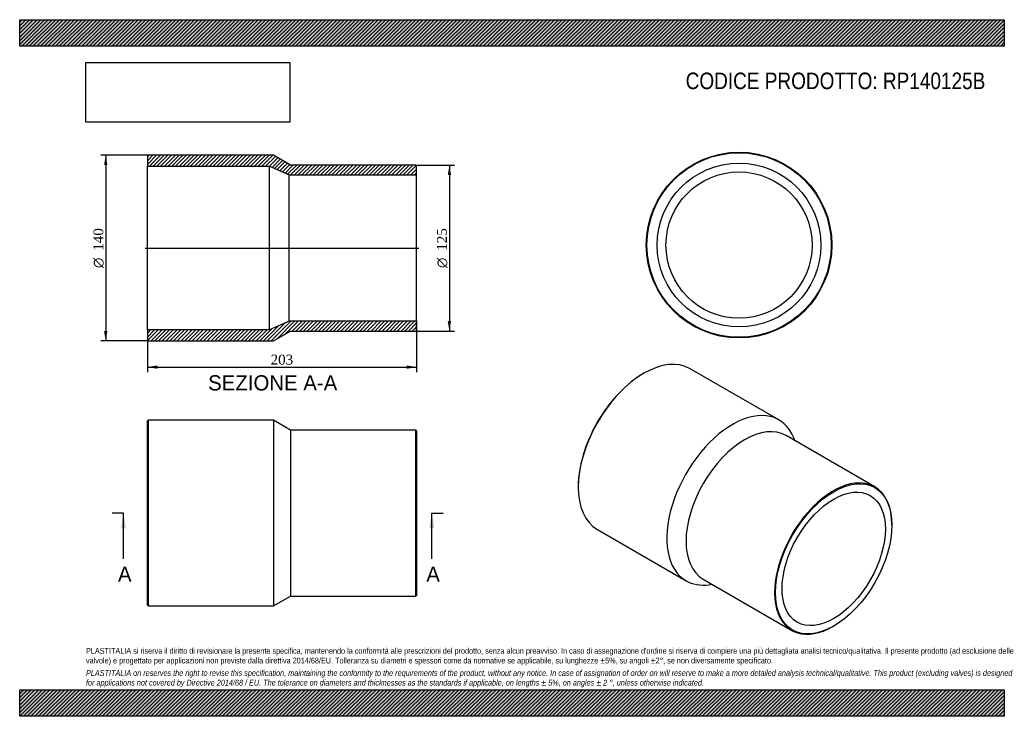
# Model space of a CAD drawing. Header units: millimetres. Extents: x 0 to 742, y 0 to 525.
import ezdxf
from ezdxf.enums import TextEntityAlignment as Align
from ezdxf.lldxf.tags import DXFTag

# ---------------------------------------------------------------- set-up
doc = ezdxf.new("R2010")
doc.units = ezdxf.units.MM
doc.header["$LTSCALE"] = 2.5
for name, color, linetype in [('Default', 7, 'Continuous'), ('DV4_Default', 7, 'Continuous'), ('RP140125B', 7, 'Continuous')]:
    doc.layers.add(name, color=color, linetype=linetype)
doc.styles.add('SEACAD_Solid_Edge_ANSI', font='seans.ttf')
doc.styles.add('SEACAD_Solid_Edge_ANSI1_Symbols', font='semeca1.ttf')
doc.styles.add('SEACAD_Times_New_Roman', font='times.ttf')
tags = doc.linetypes.add('CENTER2', pattern=[28.575, 19.05, -3.175, 3.175, -3.175]).pattern_tags.tags
tags[10:11] = [DXFTag(74, 4), DXFTag(75, 0), DXFTag(340, '0'), DXFTag(46, 0.0), DXFTag(50, 0.0), DXFTag(44, 0.0), DXFTag(45, 0.0)]
tags[8:9] = [DXFTag(74, 4), DXFTag(75, 0), DXFTag(340, '0'), DXFTag(46, 0.0), DXFTag(50, 0.0), DXFTag(44, 0.0), DXFTag(45, 0.0)]
tags[6:7] = [DXFTag(74, 4), DXFTag(75, 0), DXFTag(340, '0'), DXFTag(46, 0.0), DXFTag(50, 0.0), DXFTag(44, 0.0), DXFTag(45, 0.0)]
tags[4:5] = [DXFTag(74, 4), DXFTag(75, 0), DXFTag(340, '0'), DXFTag(46, 0.0), DXFTag(50, 0.0), DXFTag(44, 0.0), DXFTag(45, 0.0)]
doc.dimstyles.new('ANSImm', dxfattribs={"dimtxt": 7.5, "dimasz": 7.5, "dimexe": 3.75, "dimexo": 0, "dimgap": 1.875, "dimtad": 1, "dimdsep": 46, "dimtxsty": 'SEACAD_Times_New_Roman', "dimblk1": '_SE_FILLED', "dimblk2": '_SE_FILLED', "dimsah": 1, "dimcen": 3.75, "dimazin": 0, "dimtfac": 0.85, "dimtdec": 3, "dimtofl": 0, "dimtmove": 0, "dimatfit": 3, "dimfxl": 1, "dimarcsym": 0})
picture_1 = doc.add_image_def('image1.jpg', size_in_pixel=(4302, 1260))

# ---------------------------------------------------------------- blocks, each defined once
blk = doc.blocks.new('SE')
at = {"layer": 'RP140125B', "color": 7, "linetype": 'Continuous'}
for p, q in [((96.8, 223.13), (96.3, 222.63)), ((96.8, 223.13), (96.8, 83.13)), ((191.3, 223.13), (96.8, 223.13)), ((191.3, 223.13), (191.3, 83.13)), ((204.3, 215.63), (191.3, 223.13)), ((96.3, 83.63), (96.3, 222.63)), ((204.3, 215.63), (204.3, 90.63)), ((298.8, 215.63), (204.3, 215.63)), ((298.8, 90.63), (298.8, 215.63)), ((299.3, 215.13), (298.8, 215.63)), ((299.3, 215.13), (299.3, 91.13)), ((191.3, 83.13), (204.3, 90.63)), ((204.3, 90.63), (298.8, 90.63)), ((298.8, 90.63), (299.3, 91.13)), ((96.3, 83.63), (96.8, 83.13)), ((96.8, 83.13), (191.3, 83.13))]:
    blk.add_line(p, q, dxfattribs=at)
blk = doc.blocks.new('SE1')
at = {"layer": 'RP140125B', "color": 7, "linetype": 'Continuous'}
for p, q in [((572.51, 223.37), (505.68, 261.95)), ((470.68, 258.48), (470.33, 258.28)), ((644.77, 172.99), (577.95, 211.57)), ((584.61, 207.72), (583.74, 209.85)), ((421.19, 173.16), (421.19, 172.75)), ((657.71, 143.97), (657.71, 144.38)), ((435.68, 140.71), (502.51, 102.13)), ((515.45, 103.32), (582.27, 64.74)), ((519.83, 99.16), (522.11, 99.47)), ((613.52, 67.83), (613.87, 68.04))]:
    blk.add_line(p, q, dxfattribs=at)
for centre, major_axis, start_param, end_param in [((470.68, 201.33), (-35, -60.62), 3.141593, 6.283185), ((470.33, 201.53), (34.75, 60.19), 0.785398, 2.356195), ((537.51, 162.75), (-35, -60.62), 2.721389, 6.283185), ((546.7, 157.44), (-31.25, -54.13), 3.141593, 6.283185), ((613.52, 118.86), (31.25, 54.13), 0, 3.926991), ((613.52, 118.86), (31.25, 54.13), 5.497787, 6.283185), ((537.51, 162.75), (-35, -60.62), 0, 0.420203)]:
    blk.add_ellipse(centre, major_axis=major_axis, ratio=0.57735, start_param=start_param, end_param=end_param, dxfattribs=at)
for major_axis in [(-31, -53.69), (-27.55, -47.72)]:
    blk.add_ellipse((613.87, 118.66), major_axis=major_axis, ratio=0.57735, dxfattribs=at)
blk = doc.blocks.new('SE2')
at = {"layer": 'RP140125B', "color": 7, "linetype": 'Continuous'}
for radius in [70, 69.5, 61.7, 55.1]:
    blk.add_circle((542.46, 355.16), radius, dxfattribs=at)
blk = doc.blocks.new('SE4')
at = {"color": 7, "linetype": 'Continuous', "style": 'SEACAD_Solid_Edge_ANSI'}
blk.add_text('A', height=11.5, dxfattribs=at).set_placement((74.11, 112.88), align=Align.TOP_LEFT)
blk = doc.blocks.new('SE5')
at = {"color": 7, "linetype": 'Continuous', "style": 'SEACAD_Solid_Edge_ANSI'}
blk.add_text('A', height=11.5, dxfattribs=at).set_placement((306.61, 112.88), align=Align.TOP_LEFT)
blk = doc.blocks.new('SEANNOT_GROUP')
at = {"linetype": 'Continuous'}
blk.add_hatch(color=7, dxfattribs=at).paths.add_polyline_path([(80.17, 141.63), (78.26, 153.13), (76.34, 141.63)])
at = {"color": 7, "linetype": 'Continuous'}
blk.add_lwpolyline([(78.26, 118.63), (78.26, 153.13)], dxfattribs=at)
blk = doc.blocks.new('SEANNOT_GROUP1')
at = {"linetype": 'Continuous'}
blk.add_hatch(color=7, dxfattribs=at).paths.add_polyline_path([(312.67, 141.63), (310.76, 153.13), (308.84, 141.63)])
at = {"color": 7, "linetype": 'Continuous'}
blk.add_lwpolyline([(310.76, 118.63), (310.76, 153.13)], dxfattribs=at)
blk = doc.blocks.new('SE3')
at = {"layer": 'Default', "color": 7, "linetype": 'CENTER2'}
for p, q in [((78.26, 153.13), (69.63, 153.13)), ((310.76, 153.13), (319.38, 153.13))]:
    blk.add_line(p, q, dxfattribs=at)
at = {"layer": 'Default', "color": 7, "linetype": 'CENTER2', "const_width": 0.0001}
blk.add_lwpolyline([(78.26, 153.13), (310.76, 153.13)], dxfattribs=at)
at = {"layer": 'Default'}
for name in ['SEANNOT_GROUP', 'SEANNOT_GROUP1', 'SE4', 'SE5']:
    blk.add_blockref(name, (0, 0), dxfattribs=at)
blk = doc.blocks.new('SE6')
at = {"layer": 'RP140125B', "linetype": 'Continuous'}
h = blk.add_hatch(dxfattribs=at)
h.set_pattern_fill('LINE', scale=0.62992, angle=45, style=0)
h.paths.add_polyline_path([(204.3, 415.38), (191.3, 422.88), (96.8, 422.88), (96.3, 422.38), (96.3, 414.58), (188.3, 414.58), (203.3, 407.98), (299.3, 407.98), (299.3, 414.88), (298.8, 415.38)])
h = blk.add_hatch(dxfattribs=at)
h.set_pattern_fill('LINE', scale=0.62992, angle=45, style=0)
h.paths.add_polyline_path([(191.3, 282.88), (204.3, 290.38), (298.8, 290.38), (299.3, 290.88), (299.3, 297.78), (203.3, 297.78), (188.3, 291.18), (96.3, 291.18), (96.3, 283.38), (96.8, 282.88)])
at = {"layer": 'DV4_Default', "color": 7, "linetype": 'CENTER2'}
blk.add_line((94.55, 352.88), (301.05, 352.88), dxfattribs=at)
at = {"layer": 'RP140125B', "color": 7, "linetype": 'Continuous'}
for p, q in [((96.3, 422.38), (96.8, 422.88)), ((96.3, 422.38), (96.3, 414.58)), ((191.3, 422.88), (96.8, 422.88)), ((204.3, 415.38), (191.3, 422.88)), ((96.3, 291.18), (96.3, 414.58)), ((96.3, 414.58), (188.3, 414.58)), ((188.3, 291.18), (188.3, 414.58)), ((188.3, 414.58), (203.3, 407.98)), ((298.8, 415.38), (204.3, 415.38)), ((298.8, 415.38), (299.3, 414.88)), ((299.3, 407.98), (299.3, 414.88)), ((203.3, 297.78), (203.3, 407.98)), ((203.3, 407.98), (299.3, 407.98)), ((299.3, 297.78), (299.3, 407.98)), ((203.3, 297.78), (188.3, 291.18)), ((299.3, 297.78), (203.3, 297.78)), ((299.3, 290.88), (299.3, 297.78)), ((188.3, 291.18), (96.3, 291.18)), ((96.3, 291.18), (96.3, 283.38)), ((191.3, 282.88), (204.3, 290.38)), ((204.3, 290.38), (298.8, 290.38)), ((299.3, 290.88), (298.8, 290.38)), ((96.8, 282.88), (96.3, 283.38)), ((96.8, 282.88), (191.3, 282.88))]:
    blk.add_line(p, q, dxfattribs=at)
blk = doc.blocks.new('GDimGGroup')
at = {"layer": 'Default', "linetype": 'Continuous'}
for points in [[(325.29, 407.88), (324.04, 415.38), (322.79, 407.88)], [(325.29, 297.88), (322.79, 297.88), (324.04, 290.38)]]:
    blk.add_hatch(color=7, dxfattribs=at).paths.add_polyline_path(points)
at = {"layer": 'Default', "color": 7, "linetype": 'Continuous'}
for p, q in [((298.8, 415.38), (327.79, 415.38)), ((324.04, 415.38), (324.04, 290.38)), ((298.8, 290.38), (327.79, 290.38))]:
    blk.add_line(p, q, dxfattribs=at)
for s, style, p in [('125', 'SEACAD_Times_New_Roman', (314.67, 350.88)), ('O', 'SEACAD_Solid_Edge_ANSI1_Symbols', (314.67, 337.82))]:
    blk.add_text(s, height=7.5, rotation=90, dxfattribs=dict(at, style=style)).set_placement(p, align=Align.TOP_LEFT)
blk = doc.blocks.new('GDimGGroup1')
at = {"layer": 'Default', "linetype": 'Continuous'}
for points in [[(63.63, 415.38), (66.13, 415.38), (64.88, 422.88)], [(63.63, 290.38), (64.88, 282.88), (66.13, 290.38)]]:
    blk.add_hatch(color=7, dxfattribs=at).paths.add_polyline_path(points)
at = {"layer": 'Default', "color": 7, "linetype": 'Continuous'}
for p, q in [((96.8, 422.88), (61.13, 422.88)), ((64.88, 422.88), (64.88, 282.88)), ((96.8, 282.88), (61.13, 282.88))]:
    blk.add_line(p, q, dxfattribs=at)
for s, style, p in [('140', 'SEACAD_Times_New_Roman', (55.51, 350.88)), ('O', 'SEACAD_Solid_Edge_ANSI1_Symbols', (55.51, 337.82))]:
    blk.add_text(s, height=7.5, rotation=90, dxfattribs=dict(at, style=style)).set_placement(p, align=Align.TOP_LEFT)
blk = doc.blocks.new('DMBLK230')
at = {"layer": 'Default', "linetype": 'Continuous'}
for points in [[(103.8, 261.93), (103.8, 264.43), (96.3, 263.18)], [(291.8, 261.93), (299.3, 263.18), (291.8, 264.43)]]:
    blk.add_hatch(color=7, dxfattribs=at).paths.add_polyline_path(points)
at = {"layer": 'Default', "color": 7, "linetype": 'Continuous'}
for p, q in [((299.3, 297.78), (299.3, 259.43)), ((96.3, 291.18), (96.3, 259.43)), ((96.3, 263.18), (299.3, 263.18))]:
    blk.add_line(p, q, dxfattribs=at)
at = {"layer": 'Default', "color": 7, "linetype": 'Continuous', "style": 'SEACAD_Times_New_Roman'}
blk.add_text('203', height=7.5, dxfattribs=at).set_placement((189.27, 272.55), align=Align.TOP_LEFT)
blk = doc.blocks.new('_SE_FILLED')
at = {"color": 0}
blk.add_line((0, 0), (-1, 0), dxfattribs=at)
blk.add_solid([(0, 0), (-1, -0.1665), (-1, 0.1665), (0, 0)], dxfattribs=at)

msp = doc.modelspace()

# ---------------------------------------------------------------- hatches: boundary and pattern name
at = {"layer": 'Default', "linetype": 'Continuous'}
h = msp.add_hatch(dxfattribs=at)
h.set_pattern_fill('LINE', scale=0.62992, angle=45, style=0)
h.paths.add_polyline_path([(742.5, 505), (742.5, 525), (0, 525), (0, 505)])
for points in [[(742.5, 505), (742.5, 525), (0, 525), (0, 505)], [(742.5, 0), (742.5, 20), (0, 20), (0, 0)]]:
    msp.add_hatch(color=7, dxfattribs=at).paths.add_polyline_path(points)
h = msp.add_hatch(dxfattribs=at)
h.set_pattern_fill('LINE', scale=0.62992, angle=45, style=0)
h.paths.add_polyline_path([(742.5, 0), (742.5, 20), (0, 20), (0, 0)])

# ---------------------------------------------------------------- linework, layer by layer
at = {"layer": 'Default', "color": 7, "linetype": 'Continuous'}
for p, q in [((0, 525), (742.5, 525)), ((0, 505), (0, 525)), ((742.5, 525), (742.5, 505)), ((742.5, 505), (0, 505)), ((0, 20), (742.5, 20)), ((0, 0), (0, 20)), ((742.5, 20), (742.5, 0)), ((742.5, 0), (0, 0))]:
    msp.add_line(p, q, dxfattribs=at)

# ---------------------------------------------------------------- block references
at = {"layer": 'Default'}
for name in ['SE2', 'GDimGGroup1', 'SE6', 'GDimGGroup', 'SE1', 'SE', 'SE3']:
    msp.add_blockref(name, (0, 0), dxfattribs=at)

# ---------------------------------------------------------------- texts
at = {"layer": 'Default', "color": 7, "linetype": 'Continuous', "style": 'SEACAD_Solid_Edge_ANSI'}
msp.add_text('SEZIONE A-A', height=11.5, dxfattribs=at).set_placement((142.107, 257.053), align=Align.TOP_LEFT)
at = {"layer": 'Default', "attachment_point": 1}
for s, insert, char_height, width in [('{\\fArial Narrow|b0||i0||c0|p34;\\C7;\\H12.5;\\W1.;CODICE PRODOTTO: RP140125B}', (502.222, 485.159), 12.5, 226.67616), ("{\\fArial Narrow|b0||i0||c0|p34;\\C7;\\H4.375;\\W1.;PLASTITALIA si riserva il diritto di revisionare la presente specifica, mantenendo la conformità alle prescrizioni del prodotto, senza alcun preavviso. In caso di assegnazione d'ordine si riserva di compiere una più dettagliata analisi tecnico/qualitativa. Il presente prodotto (ad esclusione delle \\P}{\\fArial Narrow|b0||i0||c0|p34;\\C7;\\H4.375;\\W1.;valvole) è progettato per applicazioni non previste dalla direttiva 2014/68/EU. Tolleranza su diametri e spessori come da normative se applicabile, su lunghezze ±5%, su angoli ±2°, se non diversamente specificato.\\P}{\\fArial Narrow|b0||i0||c0|p34;\\C7;\\H1.25;\\W1.;   \\P}{\\fArial Narrow|b0||i1||c0|p34;\\C7;\\H4.375;\\W1.;PLASTITALIA on reserves the right to revise this specification, maintaining the conformity to the requirements of the product, without any notice. In case of assignation of order on will reserve to make a more detailed analysis technical/qualitative. This product (excluding valves) is designed \\P}{\\fArial Narrow|b0||i1||c0|p34;\\C7;\\H4.375;\\W1.;for applications not covered by Directive 2014/68 / EU. The tolerance on diameters and thicknesses as the standards if applicable, on lengths ± 5%, on angles ± 2 °, unless otherwise indicated.\\P}", (50, 51.506), 4.375, 642.5)]:
    msp.add_mtext(s, dxfattribs=dict(at, insert=insert, char_height=char_height, width=width))

# ---------------------------------------------------------------- dimensions: what is measured, and where the dimension line sits
at = {"layer": 'Default', "color": 7, "linetype": 'Continuous'}
dim = msp.add_linear_dim(base=(299.298, 263.179), p1=(96.298, 291.181), p2=(299.298, 297.781), text='\\A1;<>', dimstyle='ANSImm', dxfattribs=at)
dim.commit()
dim.dimension.update_dxf_attribs({"geometry": 'DMBLK230', "text_midpoint": (197.798, 263.179), "dimtype": 160})

# ---------------------------------------------------------------- pictures from other files: only their frames are drawn
image = msp.add_image(picture_1, insert=(50, 447.758), size_in_units=(153.643, 45))
image.dxf.flags = 7

doc.saveas('drawing.dxf')
